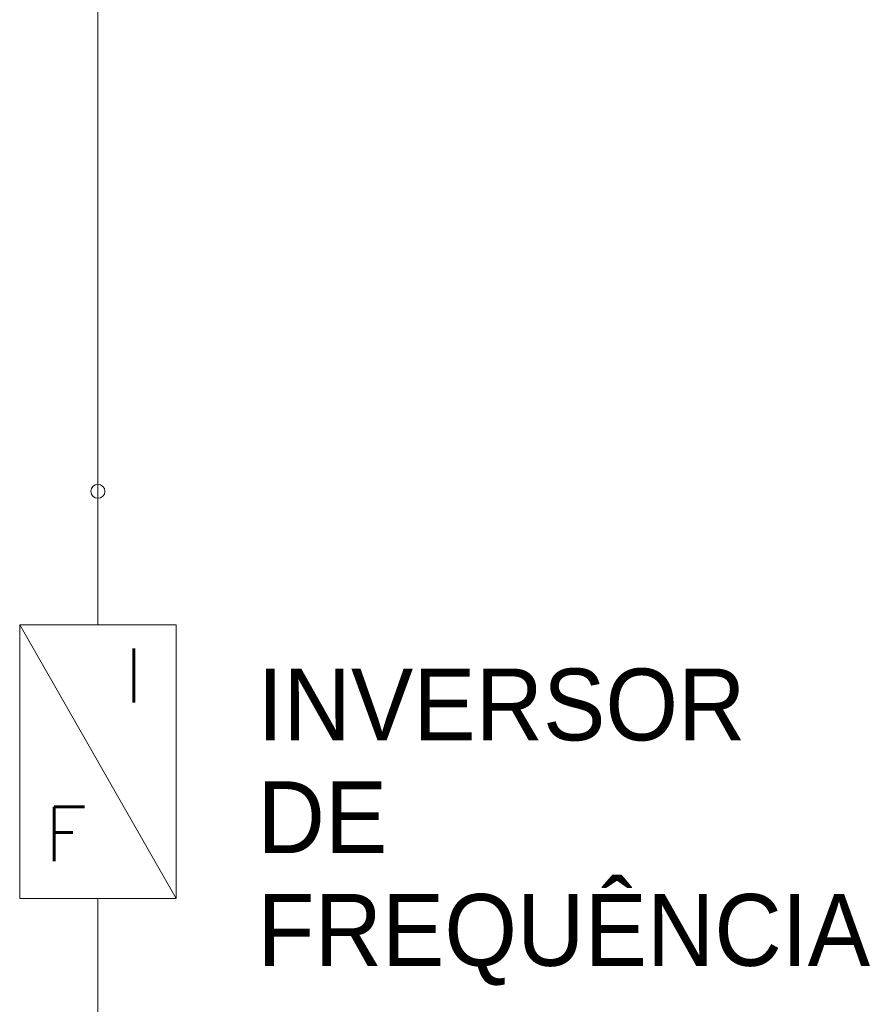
# Model space of a CAD drawing. Header units: metres. Extents: x 0.7 to 24.4, y 0.6 to 5.8.
# Tile 71 of 256: x 8.019 to 8.632, y 2.131 to 2.854. Entities that reach past the tile are written whole.
import ezdxf

# ---------------------------------------------------------------- set-up
doc = ezdxf.new("R2010")
doc.units = ezdxf.units.M
for name, color, linetype, lineweight, true_color in [('COMPONENTES', 2, 'Continuous', 18, 0xffff00), ('FIACAO', 1, 'Continuous', 18, 0xff0000), ('Quadro elétrico CINE REX_dwg', 7, 'Continuous', 18, 0x767676)]:
    doc.layers.add(name, color=color, linetype=linetype, lineweight=lineweight, true_color=true_color)
doc.styles.add('Arial', font='arial.ttf', dxfattribs={"height": 0.052737})
doc.styles.add('RomanS_1', font='romans__.ttf', dxfattribs={"height": 0.039877})

# ---------------------------------------------------------------- blocks, each defined once
blk = doc.blocks.new('Quadro elétrico CINE REX_dwg-1095559-QUADRO ELÉTRICO')
at = {"layer": 'COMPONENTES', "color": 3, "true_color": 0x00ff00}
for p, q in [((8.07691, 2.50761), (8.07691, 2.40964)), ((8.01949, 2.40964), (8.13433, 2.20866)), ((8.07691, 2.1107), (8.07691, 2.20866))]:
    blk.add_line(p, q, dxfattribs=at)
at = {"layer": 'COMPONENTES', "color": 3, "true_color": 0x00ff00, "flags": 128}
blk.add_lwpolyline([(8.01949, 2.20866), (8.13433, 2.20866), (8.13433, 2.40964), (8.01949, 2.40964)], close=True, dxfattribs=at)
at = {"layer": 'COMPONENTES', "color": 3, "true_color": 0x00ff00}
for start, end in [(0, 180), (180, 0)]:
    blk.add_arc((8.07691, 2.50761), 0.00512, start, end, dxfattribs=at)
at = {"layer": 'FIACAO'}
blk.add_line((8.07691, 2.92041), (8.07691, 2.50761), dxfattribs=at)
at = {"lineweight": 18, "insert": (8.19365, 2.37743), "char_height": 0.052737, "width": 0.5759309, "attachment_point": 1, "line_spacing_factor": 0.941778, "style": 'Arial'}
blk.add_mtext('INVERSOR\\PDE\\PFREQUÊNCIA', dxfattribs=at)
at = {"layer": 'COMPONENTES', "color": 3, "true_color": 0x00ff00, "char_height": 0.03988, "attachment_point": 1, "line_spacing_factor": 0.983083, "style": 'RomanS_1'}
for s, insert, width in [('I', (8.09642, 2.39229), 0.018958), ('F', (8.03797, 2.27594), 0.0418049)]:
    blk.add_mtext(s, dxfattribs=dict(at, insert=insert, width=width))

msp = doc.modelspace()

# ---------------------------------------------------------------- block references
at = {"layer": 'Quadro elétrico CINE REX_dwg', "color": 7}
msp.add_blockref('Quadro elétrico CINE REX_dwg-1095559-QUADRO ELÉTRICO', (0, 0), dxfattribs=at)

doc.saveas('drawing.dxf')
